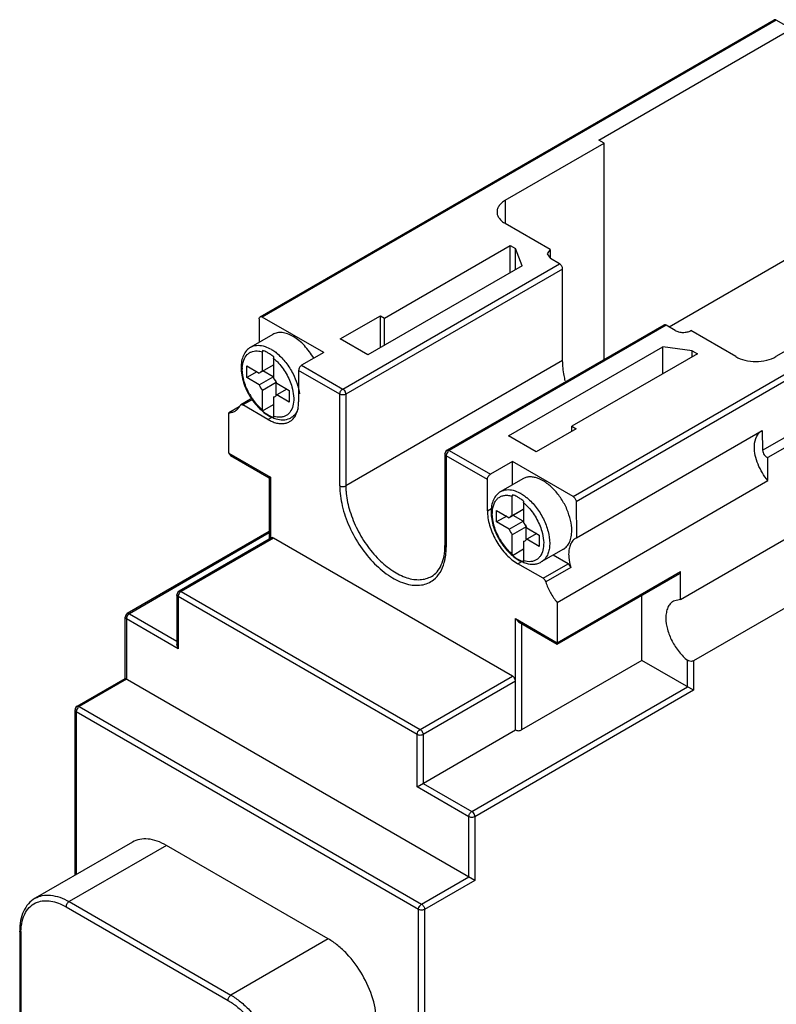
# Model space of a CAD drawing. Header units: millimetres. Extents: x 20 to 123, y 15 to 184.
# Tile 2 of 3: x 34 to 87, y 107 to 177. Entities that reach past the tile are written whole.
import ezdxf

# ---------------------------------------------------------------- set-up
doc = ezdxf.new("R2010")
doc.units = ezdxf.units.MM
doc.header["$LTSCALE"] = 12.931607
doc.layers.get('0').update_dxf_attribs({"linetype": 'CONTINUOUS'})

msp = doc.modelspace()

# ---------------------------------------------------------------- linework, layer by layer
at = {"color": 7, "linetype": 'Continuous'}
for p, q in [((50.605, 155.825), (86.809, 176.727)), ((86.959, 176.712), (50.755, 155.81)), ((74.458, 168.254), (88.034, 176.092)), ((88.034, 176.092), (86.959, 176.712)), ((67.875, 164.025), (74.829, 168.04)), ((74.829, 168.04), (74.458, 168.254)), ((74.829, 152.811), (74.829, 168.04)), ((85.998, 146.434), (121.706, 167.05)), ((121.021, 165.918), (86.373, 145.914)), ((67.875, 164.025), (67.875, 162.392)), ((72.647, 143.171), (108.851, 164.073)), ((109.063, 163.71), (72.859, 142.808)), ((71.04, 160.565), (67.875, 162.392)), ((59.373, 155.733), (68.212, 160.836)), ((68.212, 158.932), (68.212, 160.836)), ((68.212, 160.836), (68.583, 160.623)), ((68.583, 159.146), (68.583, 160.623)), ((69.062, 159.423), (68.583, 160.623)), ((71.04, 160.565), (70.829, 160.252)), ((70.829, 160.252), (71.063, 159.925)), ((71.04, 160.565), (71.04, 159.957)), ((56.426, 150.74), (71.7, 159.558)), ((71.7, 159.558), (71.063, 159.925)), ((79.407, 155.108), (88.034, 160.089)), ((80.221, 135.93), (122.081, 160.098)), ((71.912, 159.19), (56.638, 150.372)), ((69.062, 159.423), (58.194, 153.148)), ((71.912, 152.74), (71.912, 159.19)), ((93.887, 157.037), (86.933, 153.022)), ((50.543, 155.688), (50.543, 154.035)), ((55.083, 153.312), (50.755, 155.81)), ((56.249, 154.271), (59.078, 155.904)), ((59.078, 153.659), (59.078, 155.904)), ((59.078, 155.904), (59.373, 155.733)), ((59.373, 153.829), (59.373, 155.733)), ((122.576, 155.535), (81.14, 131.612)), ((79.045, 155.245), (63.772, 146.427)), ((79.195, 155.23), (63.922, 146.412)), ((79.831, 154.863), (79.195, 155.23)), ((84.105, 153.022), (80.939, 154.85)), ((51.496, 154.585), (49.94, 153.687)), ((58.194, 153.148), (56.249, 154.271)), ((50.761, 151.992), (50.761, 153.357)), ((55.083, 153.312), (53.527, 152.413)), ((68.094, 147.433), (78.962, 153.708)), ((81.41, 153.217), (72.571, 148.114)), ((78.962, 151.803), (78.962, 153.708)), ((81.039, 153.431), (78.962, 153.708)), ((81.039, 153.003), (81.039, 153.431)), ((81.039, 153.431), (81.41, 153.217)), ((51.556, 152.897), (51.556, 151.532)), ((71.912, 152.74), (56.638, 143.922)), ((49.656, 151.546), (49.656, 152.363)), ((49.656, 152.363), (50.546, 151.849)), ((50.363, 151.954), (49.656, 151.546)), ((51.529, 152.416), (50.546, 151.849)), ((50.761, 151.992), (51.556, 152.451)), ((51.529, 151.6), (50.805, 152.017)), ((53.315, 152.046), (53.315, 149.842)), ((56.214, 150.372), (53.315, 152.046)), ((53.527, 152.413), (56.426, 150.74)), ((50.546, 151.032), (49.656, 151.546)), ((50.546, 151.032), (51.529, 151.6)), ((51.743, 151.209), (50.761, 150.641)), ((51.743, 150.325), (51.743, 151.209)), ((51.771, 151.142), (52.661, 150.628)), ((50.761, 149.276), (50.761, 150.641)), ((52.478, 150.733), (51.771, 150.325)), ((52.661, 150.628), (52.661, 149.811)), ((50.053, 150.099), (49.243, 149.631)), ((50.102, 150.026), (49.393, 149.616)), ((51.556, 150.182), (51.556, 148.817)), ((52.661, 149.811), (51.771, 150.325)), ((56.214, 143.922), (56.214, 150.372)), ((56.638, 150.372), (56.638, 143.922)), ((49.134, 149.494), (48.4, 149.07)), ((48.4, 146.229), (48.4, 149.07)), ((49.199, 149.583), (49.243, 149.631)), ((51.158, 148.597), (49.393, 149.616)), ((50.775, 149.193), (51.556, 149.644)), ((51.158, 148.597), (51.492, 148.789)), ((53.057, 148.879), (52.801, 148.732)), ((72.867, 147.943), (70.038, 146.31)), ((72.571, 147.773), (72.571, 148.114)), ((72.571, 148.114), (72.867, 147.943)), ((72.896, 140.274), (85.977, 147.827)), ((85.977, 147.824), (85.998, 146.434)), ((70.038, 146.31), (68.094, 147.433)), ((63.922, 146.412), (66.821, 144.739)), ((48.4, 146.229), (48.524, 146.056)), ((48.4, 146.229), (51.335, 144.534)), ((48.524, 146.056), (51.247, 144.484)), ((63.622, 146.167), (63.622, 139.717)), ((63.709, 146.045), (63.709, 139.595)), ((66.609, 144.371), (63.709, 146.045)), ((68.376, 145.637), (66.821, 144.739)), ((68.376, 144.001), (68.376, 145.637)), ((72.647, 143.171), (68.376, 145.637)), ((86.373, 144.295), (86.373, 145.914)), ((51.335, 144.534), (51.247, 144.484)), ((51.247, 144.484), (51.247, 140.176)), ((51.335, 144.534), (51.335, 140.263)), ((66.609, 142.167), (66.609, 144.371)), ((69.103, 144.42), (67.547, 143.522)), ((71.523, 135.72), (86.373, 144.295)), ((68.368, 141.826), (68.368, 143.191)), ((72.859, 142.808), (72.896, 140.272)), ((66.609, 142.167), (66.899, 142.335)), ((67.263, 141.381), (67.263, 142.197)), ((67.263, 142.197), (68.153, 141.683)), ((69.136, 142.251), (68.153, 141.683)), ((68.368, 141.826), (69.163, 142.286)), ((69.163, 142.732), (69.163, 141.367)), ((67.97, 141.789), (67.263, 141.381)), ((68.153, 140.867), (69.136, 141.434)), ((69.136, 141.434), (68.429, 141.843)), ((68.153, 140.867), (67.263, 141.381)), ((69.35, 141.044), (68.368, 140.476)), ((69.35, 140.16), (69.35, 141.044)), ((69.378, 140.976), (70.268, 140.462)), ((51.247, 140.707), (41.25, 134.935)), ((51.247, 140.605), (41.4, 134.92)), ((51.397, 140.263), (44.892, 136.507)), ((51.547, 140.248), (45.042, 136.492)), ((68.376, 130.532), (51.547, 140.248)), ((68.368, 139.111), (68.368, 140.476)), ((70.085, 140.568), (69.378, 140.16)), ((70.268, 139.646), (69.378, 140.16)), ((70.268, 140.462), (70.268, 139.646)), ((72.896, 140.272), (72.854, 140.249)), ((68.382, 139.028), (69.163, 139.479)), ((69.163, 140.017), (69.163, 138.652)), ((71.964, 139.465), (70.408, 138.566)), ((72.299, 138.433), (71.237, 139.045)), ((69.099, 138.624), (68.765, 138.431)), ((70.531, 137.412), (68.765, 138.431)), ((70.531, 137.412), (72.299, 138.433)), ((72.492, 138.177), (70.724, 137.156)), ((71.523, 132.879), (80.221, 137.9)), ((71.523, 132.777), (80.159, 137.763)), ((80.221, 135.93), (80.221, 137.9)), ((44.742, 136.247), (44.742, 132.746)), ((44.83, 136.125), (44.83, 132.45)), ((61.659, 126.408), (44.83, 136.125)), ((45.042, 136.492), (61.871, 126.776)), ((77.498, 131.634), (77.498, 136.227)), ((80.221, 135.93), (79.719, 135.808)), ((71.523, 135.72), (71.524, 132.777)), ((41.1, 130.358), (41.1, 134.675)), ((41.188, 134.553), (41.188, 130.307)), ((44.83, 132.45), (41.188, 134.553)), ((41.4, 134.92), (44.742, 132.991)), ((68.589, 126.735), (68.589, 134.573)), ((68.589, 134.573), (68.801, 134.349)), ((68.589, 134.573), (71.523, 132.879)), ((68.801, 134.349), (71.523, 132.777)), ((69.013, 134.227), (69.013, 126.735)), ((44.83, 132.45), (44.742, 132.746)), ((77.498, 131.634), (69.013, 126.735)), ((81.14, 129.531), (77.498, 131.634)), ((80.715, 129.776), (80.715, 131.639)), ((81.14, 131.612), (81.14, 129.531)), ((37.715, 128.403), (41.1, 130.358)), ((65.725, 116.141), (41.1, 130.358)), ((61.871, 126.776), (68.376, 130.532)), ((41.188, 130.307), (37.865, 128.388)), ((68.589, 130.164), (62.083, 126.408)), ((65.513, 120.999), (80.715, 129.776)), ((81.14, 129.531), (65.725, 120.632)), ((37.865, 128.388), (61.977, 114.467)), ((37.565, 116.512), (37.565, 128.143)), ((37.653, 128.021), (37.653, 116.562)), ((61.765, 114.1), (37.653, 128.021)), ((61.659, 122.734), (68.589, 126.735)), ((61.659, 122.734), (61.659, 126.408)), ((62.083, 126.408), (62.083, 122.979)), ((65.3, 120.632), (61.659, 122.734)), ((62.083, 122.979), (65.513, 120.999)), ((65.3, 116.386), (65.3, 120.632)), ((65.725, 120.632), (65.725, 116.141)), ((41.608, 118.846), (34.749, 114.886)), ((44.006, 118.609), (37.147, 114.649)), ((55.408, 112.026), (44.006, 118.609)), ((61.977, 114.467), (65.3, 116.386)), ((65.725, 116.141), (62.189, 114.1)), ((37.147, 114.649), (48.552, 108.064)), ((36.935, 114.281), (48.341, 107.696)), ((61.765, 29.347), (61.765, 114.1)), ((62.189, 114.1), (62.189, 29.102)), ((33.668, 112.568), (33.668, 76.057)), ((33.756, 112.446), (33.756, 76.131)), ((55.408, 112.026), (48.552, 108.064))]:
    msp.add_line(p, q, dxfattribs=at)
for centre, radius, start, end in [((50.023, 151.212), 2.694, 59.43388, 60.00191), ((49.529, 150.501), 3.561, 50.15845, 51.06093), ((49.533, 150.532), 3.199, 50.41831, 53.41325), ((51.654, 152.133), 2.306, 177.3907, 180.01479), ((50.828, 151.66), 0.338, 120.04439, 131.03697), ((53.063, 152.195), 1.646, 201.21446, 203.73042), ((50.18, 150.522), 1.707, 21.27605, 36.28192), ((53.136, 152.229), 1.726, 206.29305, 211.26492), ((53.121, 152.219), 1.708, 211.24758, 216.25181), ((52.137, 151.652), 1.707, 201.27605, 216.28192), ((53.701, 152.554), 4.414, 209.93744, 211.96362), ((51.489, 150.514), 0.338, 300.04439, 311.03697), ((51.478, 150.526), 0.354, 311.04469, 316.87307), ((51.458, 150.544), 0.382, 316.91833, 324.9559), ((51.035, 149.276), 0.275, 179.94118, 184.89186), ((52.336, 150.711), 2.16, 247.95421, 249.34579), ((52.137, 150.456), 1.812, 250.42384, 251.80719), ((52.285, 150.572), 2.012, 249.30913, 253.9654), ((52.223, 149.733), 1.156, 293.22693, 299.98761), ((63.922, 146.167), 0.3, 119.99985, 180), ((64.21, 146.001), 0.507, 141.18654, 158.81374), ((64.17, 146.017), 0.463, 158.84419, 163.96563), ((61.617, 143.924), 4.979, 180.02354, 184.32551), ((67.63, 141.047), 2.694, 59.43388, 60.00191), ((67.14, 140.367), 3.199, 50.41831, 53.41325), ((67.136, 140.336), 3.561, 50.15845, 51.06093), ((69.562, 142.168), 2.953, 180.01377, 182.19657), ((69.261, 141.968), 2.306, 177.3907, 180.01479), ((68.435, 141.495), 0.338, 120.04439, 131.03697), ((70.67, 142.03), 1.646, 201.21446, 203.73042), ((69.744, 141.486), 1.707, 201.27605, 216.28192), ((67.787, 140.357), 1.707, 21.27605, 36.28192), ((70.743, 142.064), 1.726, 206.29305, 211.26492), ((70.728, 142.054), 1.708, 211.24758, 216.25181), ((71.308, 142.389), 4.414, 209.93744, 211.96362), ((69.096, 140.348), 0.338, 300.04439, 311.03697), ((69.085, 140.361), 0.354, 311.04469, 316.87307), ((69.065, 140.379), 0.382, 316.91833, 324.9559), ((68.642, 139.111), 0.275, 179.94118, 184.89186), ((69.943, 140.546), 2.16, 247.95421, 249.34579), ((69.744, 140.291), 1.812, 250.42384, 251.80719), ((69.892, 140.407), 2.012, 249.30913, 253.9654), ((45.042, 136.247), 0.3, 119.99985, 180), ((45.29, 136.096), 0.463, 158.84419, 163.96563), ((45.331, 136.08), 0.507, 141.18654, 158.81374), ((41.4, 134.675), 0.3, 119.99985, 180), ((41.648, 134.524), 0.463, 158.84419, 163.96563), ((41.689, 134.508), 0.507, 141.18654, 158.81374), ((37.865, 128.143), 0.3, 119.99985, 180), ((38.154, 127.976), 0.507, 141.18654, 158.81374), ((38.113, 127.992), 0.463, 158.84419, 163.96563), ((37.867, 112.446), 4.111, 178.51968, 180.00473)]:
    msp.add_arc(centre, radius, start, end, dxfattribs=at)
for points, knots in [([(86.959, 176.712), (86.934, 176.727), (86.884, 176.747), (86.829, 176.739), (86.809, 176.727)], [0, 0, 0, 0, 0.550038, 1, 1, 1, 1]), ([(67.875, 164.025), (67.787, 163.974), (67.628, 163.865), (67.438, 163.665), (67.317, 163.444), (67.289, 163.285), (67.289, 163.209)], [0, 0, 0, 0, 0.289542, 0.549119, 0.782256, 1, 1, 1, 1]), ([(67.289, 163.209), (67.289, 163.132), (67.317, 162.974), (67.438, 162.752), (67.628, 162.553), (67.787, 162.443), (67.875, 162.392)], [0, 0, 0, 0, 0.217743, 0.450881, 0.710458, 1, 1, 1, 1]), ([(71.912, 159.19), (71.912, 159.225), (71.899, 159.298), (71.853, 159.402), (71.787, 159.492), (71.73, 159.54), (71.7, 159.558)], [0, 0, 0, 0, 0.237047, 0.499999, 0.762953, 1, 1, 1, 1]), ([(50.543, 155.688), (50.543, 155.716), (50.55, 155.769), (50.585, 155.813), (50.605, 155.825)], [0, 0, 0, 0, 0.550039, 1, 1, 1, 1]), ([(50.605, 155.825), (50.625, 155.837), (50.681, 155.845), (50.73, 155.824), (50.755, 155.81)], [0, 0, 0, 0, 0.449963, 1, 1, 1, 1]), ([(54.375, 152.902), (54.192, 153.224), (53.868, 153.672), (53.354, 154.159), (52.959, 154.439), (52.561, 154.631), (52.173, 154.727), (51.81, 154.719), (51.591, 154.64), (51.496, 154.585)], [0, 0, 0, 0, 0.305874, 0.449766, 0.583165, 0.704115, 0.812238, 0.90937, 1, 1, 1, 1]), ([(79.195, 155.23), (79.17, 155.245), (79.121, 155.265), (79.065, 155.257), (79.045, 155.245)], [0, 0, 0, 0, 0.550038, 1, 1, 1, 1]), ([(79.831, 154.863), (79.91, 154.818), (80.091, 154.751), (80.381, 154.717), (80.674, 154.745), (80.858, 154.807), (80.939, 154.85)], [0, 0, 0, 0, 0.236044, 0.497452, 0.76024, 1, 1, 1, 1]), ([(49.94, 153.687), (49.829, 153.623), (49.624, 153.452), (49.408, 153.108), (49.284, 152.699), (49.26, 152.406), (49.26, 152.255)], [0, 0, 0, 0, 0.232769, 0.472045, 0.726469, 1, 1, 1, 1]), ([(49.35, 152.238), (49.358, 152.419), (49.412, 152.755), (49.624, 153.119), (49.86, 153.305), (50.134, 153.425), (50.368, 153.434), (50.519, 153.412)], [0, 0, 0, 0, 0.286749, 0.530876, 0.644604, 0.757975, 1, 1, 1, 1]), ([(49.94, 153.687), (50.063, 153.758), (50.36, 153.848), (50.665, 153.814), (50.819, 153.775)], [0, 0, 0, 0, 0.473375, 1, 1, 1, 1]), ([(50.519, 153.412), (50.539, 153.41), (50.621, 153.396), (50.701, 153.375), (50.761, 153.356)], [0, 0, 0, 0, 0.242978, 1, 1, 1, 1]), ([(50.775, 153.457), (50.773, 153.448), (50.765, 153.415), (50.761, 153.381), (50.761, 153.357)], [0, 0, 0, 0, 0.263345, 1, 1, 1, 1]), ([(51.173, 153.276), (51.14, 153.295), (51.012, 153.365), (50.877, 153.423), (50.775, 153.457)], [0, 0, 0, 0, 0.26097, 1, 1, 1, 1]), ([(50.819, 153.775), (50.864, 153.764), (51.056, 153.707), (51.238, 153.622), (51.37, 153.545)], [0, 0, 0, 0, 0.236181, 1, 1, 1, 1]), ([(51.439, 153.101), (51.417, 153.117), (51.331, 153.179), (51.241, 153.237), (51.173, 153.276)], [0, 0, 0, 0, 0.256132, 1, 1, 1, 1]), ([(51.393, 153.532), (51.425, 153.513), (51.554, 153.433), (51.678, 153.343), (51.767, 153.271)], [0, 0, 0, 0, 0.241907, 1, 1, 1, 1]), ([(51.811, 153.235), (52.037, 153.046), (52.456, 152.602), (52.782, 152.087), (52.923, 151.811)], [0, 0, 0, 0, 0.487011, 1, 1, 1, 1]), ([(51.556, 152.897), (51.556, 152.905), (51.557, 152.939), (51.564, 152.973), (51.571, 152.997)], [0, 0, 0, 0, 0.236249, 1, 1, 1, 1]), ([(51.556, 152.897), (51.578, 152.879), (51.668, 152.801), (51.755, 152.718), (51.817, 152.654)], [0, 0, 0, 0, 0.244899, 1, 1, 1, 1]), ([(51.817, 152.654), (52.056, 152.408), (52.469, 151.853), (52.746, 151.219), (52.841, 150.89)], [0, 0, 0, 0, 0.499896, 1, 1, 1, 1]), ([(72.1, 151.319), (72.069, 151.441), (71.965, 151.908), (71.912, 152.387), (71.912, 152.74)], [0, 0, 0, 0, 0.262455, 1, 1, 1, 1]), ([(84.105, 153.022), (84.305, 152.906), (84.772, 152.737), (85.519, 152.656), (86.265, 152.737), (86.732, 152.906), (86.933, 153.022)], [0, 0, 0, 0, 0.237253, 0.500001, 0.762748, 1, 1, 1, 1]), ([(49.26, 152.255), (49.26, 151.898), (49.402, 151.151), (49.895, 150.125), (50.603, 149.257), (51.21, 148.836), (51.525, 148.709)], [0, 0, 0, 0, 0.243352, 0.508434, 0.768623, 1, 1, 1, 1]), ([(49.876, 150.351), (49.712, 150.635), (49.458, 151.212), (49.347, 151.836), (49.347, 152.132)], [0, 0, 0, 0, 0.525517, 1, 1, 1, 1]), ([(53.527, 152.413), (53.497, 152.396), (53.44, 152.348), (53.373, 152.257), (53.328, 152.154), (53.315, 152.081), (53.315, 152.046)], [0, 0, 0, 0, 0.237044, 0.499997, 0.762951, 1, 1, 1, 1]), ([(52.923, 151.811), (53.039, 151.583), (53.23, 151.125), (53.342, 150.64), (53.371, 150.402)], [0, 0, 0, 0, 0.516335, 1, 1, 1, 1]), ([(52.841, 150.89), (52.9, 150.682), (52.98, 150.279), (52.97, 149.703), (52.837, 149.287), (52.657, 149.036), (52.548, 148.94), (52.49, 148.901)], [0, 0, 0, 0, 0.303145, 0.570685, 0.799217, 0.90193, 1, 1, 1, 1]), ([(56.214, 150.372), (56.214, 150.407), (56.227, 150.48), (56.273, 150.583), (56.339, 150.674), (56.396, 150.722), (56.426, 150.74)], [0, 0, 0, 0, 0.237021, 0.500002, 0.762981, 1, 1, 1, 1]), ([(56.426, 150.74), (56.441, 150.731), (56.501, 150.689), (56.548, 150.63), (56.576, 150.581)], [0, 0, 0, 0, 0.229114, 1, 1, 1, 1]), ([(56.576, 150.581), (56.586, 150.564), (56.619, 150.499), (56.638, 150.426), (56.638, 150.372)], [0, 0, 0, 0, 0.267144, 1, 1, 1, 1]), ([(50.761, 149.276), (50.685, 149.34), (50.38, 149.62), (50.123, 149.95), (49.956, 150.217)], [0, 0, 0, 0, 0.23912, 1, 1, 1, 1]), ([(53.025, 148.762), (53.074, 148.831), (53.259, 149.162), (53.315, 149.55), (53.315, 149.842)], [0, 0, 0, 0, 0.224473, 1, 1, 1, 1]), ([(56.638, 150.372), (56.608, 150.355), (56.538, 150.33), (56.426, 150.317), (56.314, 150.33), (56.244, 150.355), (56.214, 150.372)], [0, 0, 0, 0, 0.237019, 0.499999, 0.76298, 1, 1, 1, 1]), ([(48.4, 149.07), (48.478, 149.072), (48.63, 149.092), (48.773, 149.15), (48.837, 149.187)], [0, 0, 0, 0, 0.510799, 1, 1, 1, 1]), ([(48.837, 149.187), (48.913, 149.231), (49.056, 149.347), (49.157, 149.5), (49.199, 149.583)], [0, 0, 0, 0, 0.485292, 1, 1, 1, 1]), ([(49.243, 149.631), (49.263, 149.643), (49.318, 149.651), (49.368, 149.63), (49.393, 149.616)], [0, 0, 0, 0, 0.449231, 1, 1, 1, 1]), ([(50.762, 149.253), (50.762, 149.247), (50.764, 149.227), (50.77, 149.207), (50.775, 149.193)], [0, 0, 0, 0, 0.26507, 1, 1, 1, 1]), ([(50.775, 149.193), (50.836, 149.143), (51.068, 148.965), (51.328, 148.82), (51.529, 148.748)], [0, 0, 0, 0, 0.268608, 1, 1, 1, 1]), ([(53.284, 149.348), (53.238, 149.217), (53.114, 148.977), (52.911, 148.795), (52.801, 148.732)], [0, 0, 0, 0, 0.522355, 1, 1, 1, 1]), ([(51.158, 148.597), (51.188, 148.579), (51.305, 148.515), (51.427, 148.459), (51.52, 148.423)], [0, 0, 0, 0, 0.258146, 1, 1, 1, 1]), ([(51.52, 148.423), (51.624, 148.383), (51.831, 148.322), (52.141, 148.291), (52.43, 148.329), (52.604, 148.4), (52.683, 148.446)], [0, 0, 0, 0, 0.279507, 0.535333, 0.772759, 1, 1, 1, 1]), ([(52.49, 148.901), (52.428, 148.859), (52.291, 148.791), (51.972, 148.726), (51.719, 148.766), (51.556, 148.817)], [0, 0, 0, 0, 0.231275, 0.470178, 1, 1, 1, 1]), ([(51.571, 148.734), (51.568, 148.74), (51.559, 148.767), (51.556, 148.795), (51.556, 148.817)], [0, 0, 0, 0, 0.231353, 1, 1, 1, 1]), ([(51.729, 148.638), (51.888, 148.593), (52.212, 148.543), (52.536, 148.609), (52.679, 148.671)], [0, 0, 0, 0, 0.514639, 1, 1, 1, 1]), ([(52.683, 148.446), (52.743, 148.48), (52.819, 148.535), (52.887, 148.599), (52.903, 148.616)], [0, 0, 0, 0, 0.747081, 1, 1, 1, 1]), ([(52.903, 148.616), (52.914, 148.627), (52.958, 148.674), (52.998, 148.723), (53.025, 148.762)], [0, 0, 0, 0, 0.246627, 1, 1, 1, 1]), ([(85.675, 147.569), (85.693, 147.593), (85.768, 147.683), (85.86, 147.758), (85.936, 147.802)], [0, 0, 0, 0, 0.256647, 1, 1, 1, 1]), ([(85.418, 146.657), (85.418, 146.747), (85.435, 147.064), (85.537, 147.387), (85.675, 147.569)], [0, 0, 0, 0, 0.280992, 1, 1, 1, 1]), ([(63.772, 146.427), (63.792, 146.439), (63.847, 146.447), (63.897, 146.427), (63.922, 146.412)], [0, 0, 0, 0, 0.449245, 1, 1, 1, 1]), ([(63.922, 146.412), (63.912, 146.407), (63.873, 146.381), (63.838, 146.347), (63.816, 146.318)], [0, 0, 0, 0, 0.231066, 1, 1, 1, 1]), ([(86.373, 144.293), (86.227, 144.464), (85.963, 144.833), (85.662, 145.432), (85.469, 146.045), (85.418, 146.46), (85.418, 146.657)], [0, 0, 0, 0, 0.259878, 0.521371, 0.771737, 1, 1, 1, 1]), ([(85.998, 146.434), (85.998, 146.377), (86.025, 146.259), (86.11, 146.1), (86.226, 145.975), (86.325, 145.923), (86.373, 145.914)], [0, 0, 0, 0, 0.250703, 0.52575, 0.786118, 1, 1, 1, 1]), ([(63.709, 146.045), (63.685, 146.059), (63.642, 146.092), (63.622, 146.144), (63.622, 146.167)], [0, 0, 0, 0, 0.550026, 1, 1, 1, 1]), ([(63.725, 146.145), (63.722, 146.136), (63.714, 146.103), (63.709, 146.07), (63.709, 146.045)], [0, 0, 0, 0, 0.264707, 1, 1, 1, 1]), ([(66.609, 144.371), (66.609, 144.406), (66.622, 144.479), (66.667, 144.582), (66.734, 144.673), (66.791, 144.721), (66.821, 144.739)], [0, 0, 0, 0, 0.237047, 0.5, 0.762954, 1, 1, 1, 1]), ([(72.556, 140.774), (72.556, 141.019), (72.488, 141.533), (72.232, 142.288), (71.839, 143.015), (71.339, 143.655), (70.773, 144.156), (70.261, 144.436), (69.861, 144.543), (69.585, 144.563), (69.329, 144.525), (69.173, 144.461), (69.103, 144.42)], [0, 0, 0, 0, 0.128689, 0.27028, 0.417432, 0.561773, 0.695446, 0.81271, 0.864675, 0.912509, 0.957139, 1, 1, 1, 1]), ([(56.214, 143.922), (56.214, 143.452), (56.35, 142.464), (56.855, 141.019), (57.629, 139.636), (58.606, 138.438), (59.701, 137.527), (60.685, 137.05), (61.441, 136.91), (61.955, 136.923), (62.425, 137.052), (62.698, 137.214), (62.821, 137.31)], [0, 0, 0, 0, 0.13036, 0.273965, 0.422801, 0.567779, 0.700587, 0.815581, 0.86621, 0.912893, 0.956898, 1, 1, 1, 1]), ([(56.214, 143.922), (56.244, 143.905), (56.314, 143.88), (56.426, 143.867), (56.538, 143.88), (56.608, 143.905), (56.638, 143.922)], [0, 0, 0, 0, 0.23702, 0.500001, 0.762981, 1, 1, 1, 1]), ([(56.653, 143.549), (56.684, 143.125), (56.853, 142.25), (57.344, 140.981), (58.049, 139.779), (58.915, 138.737), (59.877, 137.931), (60.737, 137.49), (61.406, 137.328), (61.867, 137.304), (62.295, 137.373), (62.555, 137.482), (62.674, 137.551)], [0, 0, 0, 0, 0.132936, 0.276578, 0.423781, 0.566754, 0.698444, 0.813931, 0.865278, 0.912729, 0.957184, 1, 1, 1, 1]), ([(67.547, 143.522), (67.436, 143.458), (67.231, 143.287), (67.015, 142.943), (66.891, 142.533), (66.867, 142.241), (66.867, 142.09)], [0, 0, 0, 0, 0.232769, 0.472045, 0.726469, 1, 1, 1, 1]), ([(67.547, 143.522), (67.67, 143.593), (67.967, 143.682), (68.272, 143.649), (68.426, 143.61)], [0, 0, 0, 0, 0.473375, 1, 1, 1, 1]), ([(68.426, 143.61), (68.471, 143.599), (68.663, 143.542), (68.845, 143.456), (68.977, 143.38)], [0, 0, 0, 0, 0.236181, 1, 1, 1, 1]), ([(66.957, 142.073), (66.962, 142.178), (66.985, 142.379), (67.068, 142.658), (67.198, 142.893), (67.372, 143.076), (67.585, 143.201), (67.83, 143.263), (68.097, 143.261), (68.277, 143.22), (68.368, 143.191)], [0, 0, 0, 0, 0.14715, 0.28131, 0.403915, 0.518492, 0.630052, 0.744355, 0.866622, 1, 1, 1, 1]), ([(68.382, 143.292), (68.38, 143.283), (68.372, 143.25), (68.368, 143.216), (68.368, 143.191)], [0, 0, 0, 0, 0.263345, 1, 1, 1, 1]), ([(68.78, 143.111), (68.747, 143.13), (68.619, 143.2), (68.485, 143.258), (68.382, 143.292)], [0, 0, 0, 0, 0.26097, 1, 1, 1, 1]), ([(69.046, 142.935), (69.024, 142.952), (68.938, 143.014), (68.848, 143.071), (68.78, 143.111)], [0, 0, 0, 0, 0.256132, 1, 1, 1, 1]), ([(69, 143.367), (69.032, 143.348), (69.161, 143.268), (69.285, 143.178), (69.374, 143.106)], [0, 0, 0, 0, 0.241907, 1, 1, 1, 1]), ([(69.163, 142.732), (69.163, 142.74), (69.164, 142.774), (69.171, 142.807), (69.178, 142.832)], [0, 0, 0, 0, 0.236249, 1, 1, 1, 1]), ([(69.418, 143.07), (69.651, 142.875), (70.082, 142.415), (70.579, 141.614), (70.909, 140.755), (71, 140.159), (71, 139.876)], [0, 0, 0, 0, 0.249463, 0.51206, 0.768217, 1, 1, 1, 1]), ([(72.643, 143.173), (72.706, 143.137), (72.785, 143.05), (72.844, 142.916), (72.859, 142.843), (72.859, 142.808)], [0, 0, 0, 0, 0.495654, 0.76048, 1, 1, 1, 1]), ([(69.163, 142.732), (69.185, 142.714), (69.276, 142.636), (69.362, 142.553), (69.424, 142.489)], [0, 0, 0, 0, 0.244899, 1, 1, 1, 1]), ([(69.424, 142.489), (69.663, 142.243), (70.076, 141.688), (70.353, 141.054), (70.448, 140.724)], [0, 0, 0, 0, 0.499896, 1, 1, 1, 1]), ([(66.611, 142.054), (66.624, 141.706), (66.772, 140.98), (67.239, 139.964), (67.905, 139.073), (68.468, 138.603), (68.765, 138.431)], [0, 0, 0, 0, 0.240002, 0.502782, 0.764064, 1, 1, 1, 1]), ([(66.867, 142.09), (66.867, 141.733), (67.009, 140.986), (67.502, 139.96), (68.21, 139.092), (68.817, 138.671), (69.132, 138.544)], [0, 0, 0, 0, 0.243352, 0.508434, 0.768623, 1, 1, 1, 1]), ([(67.483, 140.186), (67.319, 140.47), (67.065, 141.046), (66.954, 141.671), (66.954, 141.967)], [0, 0, 0, 0, 0.525517, 1, 1, 1, 1]), ([(70.448, 140.724), (70.507, 140.516), (70.587, 140.114), (70.577, 139.538), (70.444, 139.121), (70.264, 138.87), (70.155, 138.775), (70.097, 138.736)], [0, 0, 0, 0, 0.303145, 0.570685, 0.799217, 0.90193, 1, 1, 1, 1]), ([(71.964, 139.465), (72.058, 139.519), (72.235, 139.667), (72.423, 139.975), (72.534, 140.354), (72.556, 140.629), (72.556, 140.774)], [0, 0, 0, 0, 0.217766, 0.450897, 0.71037, 1, 1, 1, 1]), ([(51.547, 140.248), (51.522, 140.262), (51.473, 140.283), (51.417, 140.274), (51.397, 140.263)], [0, 0, 0, 0, 0.550038, 1, 1, 1, 1]), ([(68.368, 139.111), (68.292, 139.175), (67.987, 139.455), (67.73, 139.785), (67.563, 140.052)], [0, 0, 0, 0, 0.23912, 1, 1, 1, 1]), ([(72.854, 140.249), (72.772, 140.202), (72.617, 140.072), (72.453, 139.803), (72.355, 139.472), (72.336, 139.232), (72.336, 139.105)], [0, 0, 0, 0, 0.217792, 0.450973, 0.710349, 1, 1, 1, 1]), ([(62.674, 137.551), (62.821, 137.636), (63.1, 137.872), (63.401, 138.37), (63.585, 139.003), (63.622, 139.469), (63.622, 139.717)], [0, 0, 0, 0, 0.206192, 0.43489, 0.69812, 1, 1, 1, 1]), ([(63.622, 139.717), (63.622, 139.694), (63.642, 139.642), (63.685, 139.609), (63.709, 139.595)], [0, 0, 0, 0, 0.449974, 1, 1, 1, 1]), ([(63.647, 138.844), (63.657, 138.904), (63.695, 139.152), (63.709, 139.404), (63.709, 139.595)], [0, 0, 0, 0, 0.241181, 1, 1, 1, 1]), ([(70.988, 139.626), (70.976, 139.509), (70.936, 139.286), (70.816, 138.982), (70.641, 138.735), (70.489, 138.613), (70.408, 138.567)], [0, 0, 0, 0, 0.282787, 0.540136, 0.776084, 1, 1, 1, 1]), ([(71, 139.876), (71, 139.855), (70.999, 139.771), (70.994, 139.688), (70.988, 139.626)], [0, 0, 0, 0, 0.25546, 1, 1, 1, 1]), ([(63.575, 138.525), (63.583, 138.551), (63.61, 138.656), (63.633, 138.763), (63.647, 138.844)], [0, 0, 0, 0, 0.245394, 1, 1, 1, 1]), ([(68.369, 139.088), (68.369, 139.082), (68.371, 139.062), (68.377, 139.042), (68.382, 139.028)], [0, 0, 0, 0, 0.26507, 1, 1, 1, 1]), ([(68.382, 139.028), (68.443, 138.978), (68.675, 138.8), (68.935, 138.655), (69.136, 138.583)], [0, 0, 0, 0, 0.268608, 1, 1, 1, 1]), ([(70.097, 138.736), (70.035, 138.694), (69.898, 138.626), (69.579, 138.56), (69.326, 138.6), (69.163, 138.652)], [0, 0, 0, 0, 0.231275, 0.470178, 1, 1, 1, 1]), ([(69.178, 138.569), (69.175, 138.575), (69.166, 138.602), (69.163, 138.63), (69.163, 138.652)], [0, 0, 0, 0, 0.231353, 1, 1, 1, 1]), ([(72.336, 139.105), (72.336, 139.031), (72.351, 138.717), (72.419, 138.406), (72.492, 138.177)], [0, 0, 0, 0, 0.23474, 1, 1, 1, 1]), ([(62.821, 137.31), (63.001, 137.451), (63.324, 137.826), (63.508, 138.28), (63.575, 138.525)], [0, 0, 0, 0, 0.474418, 1, 1, 1, 1]), ([(69.336, 138.473), (69.517, 138.421), (69.801, 138.384), (70.165, 138.451), (70.331, 138.522), (70.408, 138.566)], [0, 0, 0, 0, 0.513023, 0.757614, 1, 1, 1, 1]), ([(72.492, 138.177), (72.475, 138.231), (72.424, 138.328), (72.344, 138.407), (72.299, 138.433)], [0, 0, 0, 0, 0.520231, 1, 1, 1, 1]), ([(70.531, 137.412), (70.576, 137.386), (70.656, 137.308), (70.707, 137.21), (70.724, 137.156)], [0, 0, 0, 0, 0.479812, 1, 1, 1, 1]), ([(80.159, 137.763), (80.179, 137.775), (80.214, 137.819), (80.221, 137.872), (80.221, 137.9)], [0, 0, 0, 0, 0.449962, 1, 1, 1, 1]), ([(70.724, 137.156), (70.808, 136.895), (71.031, 136.387), (71.345, 135.93), (71.523, 135.72)], [0, 0, 0, 0, 0.498481, 1, 1, 1, 1]), ([(44.83, 136.125), (44.805, 136.139), (44.762, 136.172), (44.742, 136.224), (44.742, 136.247)], [0, 0, 0, 0, 0.550026, 1, 1, 1, 1]), ([(44.845, 136.224), (44.842, 136.216), (44.834, 136.183), (44.83, 136.149), (44.83, 136.125)], [0, 0, 0, 0, 0.264707, 1, 1, 1, 1]), ([(44.892, 136.507), (44.912, 136.519), (44.967, 136.527), (45.017, 136.506), (45.042, 136.492)], [0, 0, 0, 0, 0.449245, 1, 1, 1, 1]), ([(45.042, 136.492), (45.032, 136.486), (44.993, 136.46), (44.959, 136.426), (44.936, 136.398)], [0, 0, 0, 0, 0.231066, 1, 1, 1, 1]), ([(79.719, 135.808), (79.634, 135.759), (79.473, 135.624), (79.302, 135.345), (79.201, 135), (79.181, 134.75), (79.181, 134.618)], [0, 0, 0, 0, 0.217758, 0.450874, 0.710333, 1, 1, 1, 1]), ([(41.188, 134.553), (41.163, 134.567), (41.121, 134.6), (41.1, 134.652), (41.1, 134.675)], [0, 0, 0, 0, 0.550026, 1, 1, 1, 1]), ([(41.203, 134.652), (41.201, 134.644), (41.193, 134.611), (41.188, 134.577), (41.188, 134.553)], [0, 0, 0, 0, 0.264707, 1, 1, 1, 1]), ([(41.25, 134.935), (41.27, 134.947), (41.326, 134.955), (41.375, 134.934), (41.4, 134.92)], [0, 0, 0, 0, 0.449245, 1, 1, 1, 1]), ([(41.4, 134.92), (41.391, 134.915), (41.351, 134.888), (41.317, 134.854), (41.294, 134.826)], [0, 0, 0, 0, 0.231066, 1, 1, 1, 1]), ([(79.181, 134.618), (79.181, 134.35), (79.271, 133.786), (79.593, 132.977), (80.075, 132.232), (80.491, 131.812), (80.715, 131.639)], [0, 0, 0, 0, 0.232911, 0.49054, 0.753223, 1, 1, 1, 1]), ([(81.14, 131.612), (81.109, 131.595), (80.972, 131.546), (80.803, 131.571), (80.715, 131.639)], [0, 0, 0, 0, 0.23868, 1, 1, 1, 1]), ([(68.589, 130.164), (68.589, 130.199), (68.575, 130.272), (68.53, 130.375), (68.463, 130.466), (68.407, 130.514), (68.376, 130.532)], [0, 0, 0, 0, 0.237047, 0.499999, 0.762953, 1, 1, 1, 1]), ([(37.715, 128.403), (37.735, 128.415), (37.79, 128.423), (37.84, 128.402), (37.865, 128.388)], [0, 0, 0, 0, 0.449245, 1, 1, 1, 1]), ([(37.865, 128.388), (37.855, 128.383), (37.816, 128.356), (37.782, 128.322), (37.759, 128.294)], [0, 0, 0, 0, 0.231066, 1, 1, 1, 1]), ([(37.653, 128.021), (37.628, 128.035), (37.585, 128.068), (37.565, 128.12), (37.565, 128.143)], [0, 0, 0, 0, 0.550026, 1, 1, 1, 1]), ([(37.668, 128.12), (37.665, 128.112), (37.657, 128.079), (37.653, 128.045), (37.653, 128.021)], [0, 0, 0, 0, 0.264707, 1, 1, 1, 1]), ([(61.659, 126.408), (61.659, 126.425), (61.665, 126.498), (61.693, 126.569), (61.721, 126.617)], [0, 0, 0, 0, 0.229115, 1, 1, 1, 1]), ([(62.083, 126.408), (62.053, 126.391), (61.983, 126.366), (61.871, 126.353), (61.759, 126.366), (61.689, 126.391), (61.659, 126.408)], [0, 0, 0, 0, 0.237019, 0.499999, 0.76298, 1, 1, 1, 1]), ([(61.721, 126.617), (61.731, 126.634), (61.771, 126.695), (61.825, 126.749), (61.871, 126.776)], [0, 0, 0, 0, 0.267145, 1, 1, 1, 1]), ([(61.871, 126.776), (61.901, 126.758), (61.958, 126.71), (62.025, 126.62), (62.07, 126.516), (62.083, 126.443), (62.083, 126.408)], [0, 0, 0, 0, 0.237019, 0.499999, 0.762979, 1, 1, 1, 1]), ([(68.589, 126.735), (68.619, 126.718), (68.689, 126.692), (68.801, 126.68), (68.913, 126.692), (68.983, 126.718), (69.013, 126.735)], [0, 0, 0, 0, 0.237046, 0.499999, 0.762953, 1, 1, 1, 1]), ([(65.3, 120.632), (65.3, 120.667), (65.314, 120.74), (65.359, 120.843), (65.426, 120.934), (65.482, 120.982), (65.513, 120.999)], [0, 0, 0, 0, 0.237021, 0.500002, 0.762981, 1, 1, 1, 1]), ([(65.725, 120.632), (65.695, 120.614), (65.625, 120.589), (65.513, 120.577), (65.401, 120.589), (65.331, 120.614), (65.3, 120.632)], [0, 0, 0, 0, 0.237019, 0.499999, 0.76298, 1, 1, 1, 1]), ([(65.513, 120.999), (65.527, 120.991), (65.587, 120.949), (65.634, 120.89), (65.663, 120.841)], [0, 0, 0, 0, 0.229114, 1, 1, 1, 1]), ([(65.663, 120.841), (65.672, 120.824), (65.705, 120.759), (65.725, 120.685), (65.725, 120.632)], [0, 0, 0, 0, 0.267144, 1, 1, 1, 1]), ([(44.006, 118.609), (43.795, 118.73), (43.377, 118.929), (42.733, 119.085), (42.13, 119.069), (41.766, 118.937), (41.608, 118.846)], [0, 0, 0, 0, 0.289702, 0.549088, 0.782216, 1, 1, 1, 1]), ([(34.749, 114.886), (34.907, 114.977), (35.271, 115.109), (35.874, 115.125), (36.518, 114.969), (36.937, 114.77), (37.147, 114.649)], [0, 0, 0, 0, 0.217787, 0.450917, 0.710301, 1, 1, 1, 1]), ([(34.749, 114.886), (34.574, 114.785), (34.249, 114.514), (33.906, 113.961), (33.707, 113.296), (33.668, 112.817), (33.668, 112.568)], [0, 0, 0, 0, 0.227432, 0.464495, 0.720659, 1, 1, 1, 1]), ([(33.757, 112.552), (33.763, 112.795), (33.816, 113.253), (34.042, 113.871), (34.411, 114.348), (34.743, 114.547), (34.916, 114.612)], [0, 0, 0, 0, 0.290626, 0.547868, 0.779161, 1, 1, 1, 1]), ([(34.916, 114.612), (35.06, 114.665), (35.377, 114.731), (35.883, 114.701), (36.414, 114.55), (36.761, 114.382), (36.935, 114.281)], [0, 0, 0, 0, 0.218458, 0.454195, 0.714063, 1, 1, 1, 1]), ([(37.147, 114.649), (37.117, 114.631), (37.06, 114.583), (36.993, 114.492), (36.948, 114.389), (36.935, 114.316), (36.935, 114.281)], [0, 0, 0, 0, 0.237019, 0.499998, 0.762979, 1, 1, 1, 1]), ([(61.827, 114.309), (61.837, 114.326), (61.877, 114.387), (61.931, 114.44), (61.977, 114.467)], [0, 0, 0, 0, 0.267145, 1, 1, 1, 1]), ([(61.977, 114.467), (62.007, 114.45), (62.064, 114.402), (62.131, 114.311), (62.176, 114.208), (62.189, 114.135), (62.189, 114.1)], [0, 0, 0, 0, 0.237019, 0.499999, 0.762979, 1, 1, 1, 1]), ([(61.765, 114.1), (61.765, 114.117), (61.771, 114.19), (61.799, 114.26), (61.827, 114.309)], [0, 0, 0, 0, 0.229115, 1, 1, 1, 1]), ([(62.189, 114.1), (62.159, 114.082), (62.089, 114.057), (61.977, 114.045), (61.865, 114.057), (61.795, 114.082), (61.765, 114.1)], [0, 0, 0, 0, 0.237019, 0.499999, 0.76298, 1, 1, 1, 1]), ([(33.756, 112.446), (33.731, 112.46), (33.688, 112.493), (33.668, 112.545), (33.668, 112.568)], [0, 0, 0, 0, 0.550026, 1, 1, 1, 1]), ([(58.803, 106.154), (58.803, 106.422), (58.753, 106.981), (58.485, 108.126), (57.865, 109.53), (56.958, 110.769), (56.099, 111.571), (55.64, 111.892), (55.408, 112.026)], [0, 0, 0, 0, 0.114277, 0.237672, 0.500147, 0.762548, 0.885834, 1, 1, 1, 1]), ([(48.341, 107.696), (48.341, 107.731), (48.354, 107.804), (48.399, 107.907), (48.466, 107.998), (48.523, 108.046), (48.553, 108.064)], [0, 0, 0, 0, 0.237021, 0.500002, 0.762981, 1, 1, 1, 1]), ([(48.341, 107.696), (48.558, 107.571), (48.988, 107.269), (49.793, 106.516), (50.643, 105.355), (51.224, 104.038), (51.474, 102.964), (51.52, 102.441), (51.52, 102.19)], [0, 0, 0, 0, 0.114225, 0.237559, 0.499999, 0.76244, 0.885774, 1, 1, 1, 1]), ([(48.552, 108.064), (48.784, 107.93), (49.243, 107.609), (50.102, 106.805), (51.009, 105.566), (51.628, 104.161), (51.895, 103.016), (51.944, 102.458), (51.944, 102.19)], [0, 0, 0, 0, 0.114214, 0.237538, 0.499981, 0.762435, 0.885772, 1, 1, 1, 1])]:
    msp.add_open_spline(points, degree=3, knots=knots, dxfattribs=at)
for points in [[(50.606, 151.915), (50.583, 151.896), (50.563, 151.873), (50.546, 151.849)], [(50.761, 151.992), (50.725, 151.984), (50.69, 151.971), (50.658, 151.953)], [(51.556, 150.182), (51.592, 150.19), (51.627, 150.203), (51.658, 150.221)], [(68.213, 141.75), (68.19, 141.731), (68.17, 141.708), (68.153, 141.683)], [(68.368, 141.826), (68.332, 141.819), (68.297, 141.806), (68.265, 141.788)], [(69.163, 140.017), (69.199, 140.024), (69.234, 140.037), (69.265, 140.056)]]:
    msp.add_open_spline(points, degree=3, dxfattribs=at)

doc.saveas('drawing.dxf')
